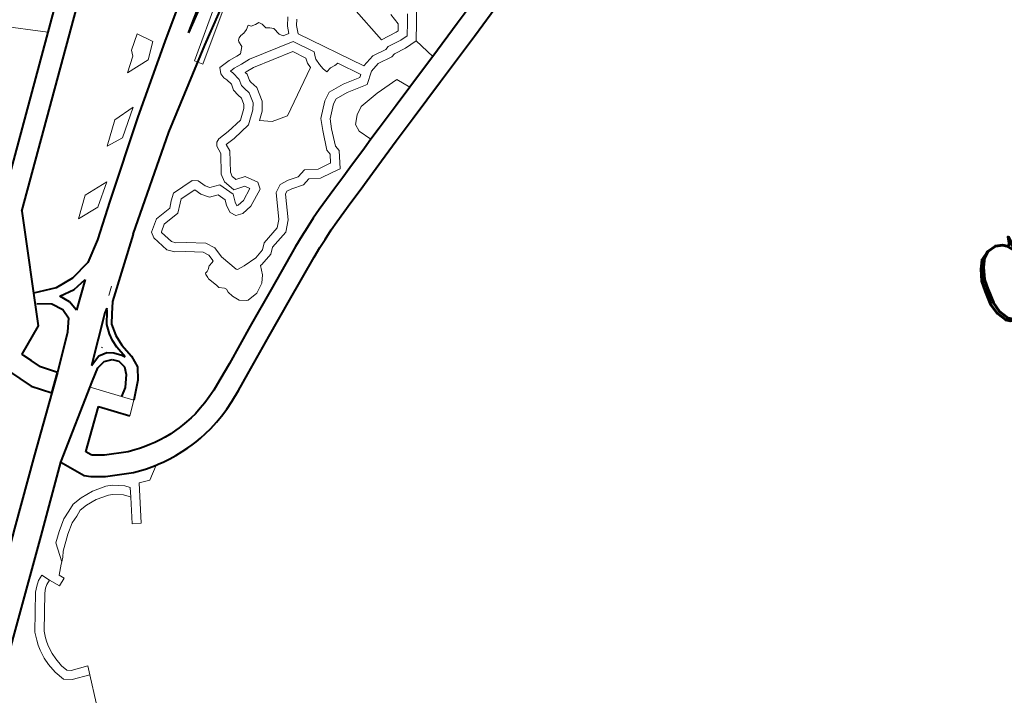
# Model space of a CAD drawing. Header units: metres. Extents: x 148316 to 148653, y 486436 to 486744.
# Tile 49 of 110: x 148545.28 to 148551.74, y 486704.48 to 486708.91. Entities that reach past the tile are written whole.
import ezdxf
from ezdxf.enums import TextEntityAlignment as Align

# ---------------------------------------------------------------- set-up
doc = ezdxf.new("R2010")
doc.units = ezdxf.units.M
doc.header["$MEASUREMENT"] = 0
for name, color, linetype, lineweight in [('WVB-pen-brm-dik 018', 6, 'Continuous', 13), ('WVB-pen-dik 035', 1, 'Continuous', 40), ('WVB-raster-60%', 253, 'Continuous', 30), ('WVB-tekst-dik 035', 1, 'Continuous', 40), ('WVB-tekst-dik 050', 1, 'Continuous', 53)]:
    doc.layers.add(name, color=color, linetype=linetype, lineweight=lineweight)
doc.styles.add('1 200   cursief   0.18', font='ITALICS.shx', dxfattribs={"height": 0.36})
doc.styles.add('Style-WORKING', font='WORKING.shx')

# ---------------------------------------------------------------- blocks, each defined once
blk = doc.blocks.new('INZET')
at = {"layer": 'WVB-pen-brm-dik 018'}
for p, q in [((-0.135137, -0.105362), (-0.129416, -0.100647)), ((-0.128963, -0.101181), (-0.134692, -0.105902)), ((-0.130337, -0.106308), (-0.128278, -0.10492)), ((-0.131386, -0.105902), (-0.130921, -0.105572)), ((-0.130921, -0.105572), (-0.131386, -0.105902)), ((-0.130921, -0.105572), (-0.130648, -0.106083)), ((-0.130648, -0.106083), (-0.130921, -0.105572)), ((-0.131465, -0.106095), (-0.131386, -0.105902)), ((-0.131386, -0.105902), (-0.131465, -0.106095)), ((-0.131931, -0.106435), (-0.131465, -0.106095)), ((-0.131465, -0.106095), (-0.131931, -0.106435)), ((-0.130648, -0.106083), (-0.131125, -0.106481)), ((-0.131125, -0.106481), (-0.130648, -0.106083)), ((-0.129909, -0.107387), (-0.128001, -0.106084)), ((-0.128001, -0.106084), (-0.129909, -0.107387)), ((-0.132485, -0.107808), (-0.130337, -0.106308)), ((-0.131125, -0.106481), (-0.131931, -0.106435)), ((-0.131931, -0.106435), (-0.131125, -0.106481)), ((-0.127855, -0.106348), (-0.12974, -0.107635)), ((-0.12974, -0.107635), (-0.127855, -0.106348)), ((-0.13316, -0.107447), (-0.133868, -0.108006)), ((-0.13316, -0.107447), (-0.133868, -0.108006)), ((-0.133297, -0.108081), (-0.132426, -0.107459)), ((-0.133297, -0.108081), (-0.132426, -0.107459)), ((-0.132426, -0.107459), (-0.13316, -0.107447)), ((-0.132426, -0.107459), (-0.13316, -0.107447)), ((-0.12974, -0.107635), (-0.129909, -0.107387)), ((-0.129909, -0.107387), (-0.12974, -0.107635)), ((-0.128061, -0.107586), (-0.127925, -0.10754)), ((-0.127925, -0.10754), (-0.128061, -0.107586)), ((-0.127925, -0.10754), (-0.127789, -0.107457)), ((-0.127789, -0.107457), (-0.127925, -0.10754)), ((-0.127789, -0.107457), (-0.127736, -0.10754)), ((-0.127736, -0.10754), (-0.127789, -0.107457)), ((-0.127736, -0.10754), (-0.127584, -0.107571)), ((-0.127584, -0.107571), (-0.127736, -0.10754)), ((-0.134845, -0.109531), (-0.132485, -0.107808)), ((-0.128372, -0.107904), (-0.128357, -0.107722)), ((-0.128357, -0.107722), (-0.128372, -0.107904)), ((-0.128357, -0.107722), (-0.128334, -0.107669)), ((-0.128334, -0.107669), (-0.128357, -0.107722)), ((-0.128334, -0.107669), (-0.128281, -0.107624)), ((-0.128281, -0.107624), (-0.128334, -0.107669)), ((-0.128281, -0.107624), (-0.12819, -0.107593)), ((-0.12819, -0.107593), (-0.128281, -0.107624)), ((-0.12819, -0.107593), (-0.128061, -0.107586)), ((-0.128061, -0.107586), (-0.12819, -0.107593)), ((-0.127584, -0.107571), (-0.127455, -0.107593)), ((-0.127455, -0.107593), (-0.127584, -0.107571)), ((-0.127455, -0.107593), (-0.127395, -0.107692)), ((-0.127395, -0.107692), (-0.127455, -0.107593)), ((-0.127395, -0.107692), (-0.127372, -0.107866)), ((-0.127372, -0.107866), (-0.127395, -0.107692)), ((-0.127372, -0.107866), (-0.127266, -0.107935)), ((-0.127266, -0.107935), (-0.127372, -0.107866)), ((-0.133868, -0.108006), (-0.133297, -0.108081)), ((-0.133868, -0.108006), (-0.133297, -0.108081)), ((-0.129443, -0.108236), (-0.12936, -0.108051)), ((-0.12936, -0.108051), (-0.129443, -0.108236)), ((-0.12936, -0.108051), (-0.128977, -0.10804)), ((-0.128977, -0.10804), (-0.12936, -0.108051)), ((-0.128977, -0.10804), (-0.128682, -0.108072)), ((-0.128682, -0.108072), (-0.128977, -0.10804)), ((-0.128682, -0.108072), (-0.128544, -0.108082)), ((-0.128544, -0.108082), (-0.128682, -0.108072)), ((-0.128544, -0.108082), (-0.128372, -0.107904)), ((-0.128372, -0.107904), (-0.128544, -0.108082)), ((-0.127266, -0.107935), (-0.127167, -0.108033)), ((-0.127167, -0.108033), (-0.127266, -0.107935)), ((-0.127167, -0.108033), (-0.127137, -0.108291)), ((-0.127137, -0.108291), (-0.127167, -0.108033)), ((-0.126766, -0.108232), (-0.126572, -0.107985)), ((-0.126572, -0.107985), (-0.126766, -0.108232)), ((-0.129443, -0.108404), (-0.129443, -0.108236)), ((-0.129443, -0.108236), (-0.129443, -0.108404)), ((-0.1294, -0.108516), (-0.129443, -0.108404)), ((-0.129443, -0.108404), (-0.1294, -0.108516)), ((-0.129368, -0.108717), (-0.1294, -0.108516)), ((-0.1294, -0.108516), (-0.129368, -0.108717)), ((-0.128989, -0.10834), (-0.129143, -0.108345)), ((-0.128989, -0.10834), (-0.129143, -0.108345)), ((-0.129143, -0.108345), (-0.129143, -0.108349)), ((-0.129143, -0.108345), (-0.129143, -0.108349)), ((-0.129143, -0.108349), (-0.129108, -0.108438)), ((-0.129143, -0.108349), (-0.129108, -0.108438)), ((-0.129108, -0.108438), (-0.129062, -0.108734)), ((-0.129108, -0.108438), (-0.129062, -0.108734)), ((-0.128709, -0.108371), (-0.128989, -0.10834)), ((-0.128709, -0.108371), (-0.128989, -0.10834)), ((-0.128409, -0.108393), (-0.128709, -0.108371)), ((-0.128409, -0.108393), (-0.128709, -0.108371)), ((-0.126904, -0.108751), (-0.128409, -0.108393)), ((-0.126904, -0.108751), (-0.128409, -0.108393)), ((-0.127137, -0.108291), (-0.127058, -0.108406)), ((-0.127058, -0.108406), (-0.127137, -0.108291)), ((-0.127058, -0.108406), (-0.126863, -0.108453)), ((-0.126863, -0.108453), (-0.127058, -0.108406)), ((-0.126863, -0.108453), (-0.126766, -0.108232)), ((-0.126766, -0.108232), (-0.126863, -0.108453)), ((-0.126507, -0.108387), (-0.12662, -0.108645)), ((-0.126507, -0.108387), (-0.12662, -0.108645)), ((-0.126377, -0.108222), (-0.126507, -0.108387)), ((-0.126377, -0.108222), (-0.126507, -0.108387)), ((-0.129422, -0.108917), (-0.129368, -0.108717)), ((-0.129368, -0.108717), (-0.129422, -0.108917)), ((-0.129062, -0.108734), (-0.129117, -0.108937)), ((-0.129062, -0.108734), (-0.129117, -0.108937)), ((-0.128812, -0.108958), (-0.128756, -0.10875)), ((-0.128756, -0.10875), (-0.128812, -0.108958)), ((-0.128756, -0.10875), (-0.128769, -0.108666)), ((-0.128769, -0.108666), (-0.128737, -0.108669)), ((-0.128737, -0.108669), (-0.128769, -0.108666)), ((-0.128769, -0.108666), (-0.128756, -0.10875)), ((-0.128737, -0.108669), (-0.128455, -0.108691)), ((-0.128455, -0.108691), (-0.128737, -0.108669)), ((-0.128455, -0.108691), (-0.127103, -0.109012)), ((-0.127103, -0.109012), (-0.128455, -0.108691)), ((-0.126538, -0.109421), (-0.126904, -0.108751)), ((-0.126538, -0.109421), (-0.126904, -0.108751)), ((-0.12662, -0.108645), (-0.125473, -0.110746)), ((-0.12662, -0.108645), (-0.125473, -0.110746)), ((-0.136015, -0.109401), (-0.135381, -0.108903)), ((-0.135381, -0.108903), (-0.136015, -0.109401)), ((-0.135381, -0.108903), (-0.134548, -0.108953)), ((-0.134548, -0.108953), (-0.135381, -0.108903)), ((-0.134548, -0.108953), (-0.135281, -0.109463)), ((-0.135281, -0.109463), (-0.134548, -0.108953)), ((-0.129394, -0.109131), (-0.129422, -0.108917)), ((-0.129422, -0.108917), (-0.129394, -0.109131)), ((-0.129362, -0.109281), (-0.129394, -0.109131)), ((-0.129394, -0.109131), (-0.129362, -0.109281)), ((-0.129117, -0.108937), (-0.129098, -0.10908)), ((-0.129117, -0.108937), (-0.129098, -0.10908)), ((-0.129098, -0.10908), (-0.129053, -0.109287)), ((-0.129098, -0.10908), (-0.129053, -0.109287)), ((-0.128803, -0.109029), (-0.128812, -0.108958)), ((-0.128812, -0.108958), (-0.128803, -0.109029)), ((-0.128745, -0.109293), (-0.128803, -0.109029)), ((-0.128803, -0.109029), (-0.128745, -0.109293)), ((-0.127103, -0.109012), (-0.126874, -0.109432)), ((-0.126874, -0.109432), (-0.127103, -0.109012)), ((-0.124649, -0.10902), (-0.124506, -0.110382)), ((-0.124649, -0.10902), (-0.124506, -0.110382)), ((-0.135281, -0.109463), (-0.136015, -0.109401)), ((-0.136015, -0.109401), (-0.135281, -0.109463)), ((-0.129494, -0.109598), (-0.129415, -0.10949)), ((-0.129415, -0.10949), (-0.129494, -0.109598)), ((-0.129415, -0.10949), (-0.129362, -0.109281)), ((-0.129362, -0.109281), (-0.129415, -0.10949)), ((-0.129053, -0.109287), (-0.129139, -0.109621)), ((-0.129053, -0.109287), (-0.129139, -0.109621)), ((-0.128863, -0.109752), (-0.128745, -0.109293)), ((-0.128745, -0.109293), (-0.128863, -0.109752)), ((-0.126874, -0.109432), (-0.126931, -0.109602)), ((-0.126931, -0.109602), (-0.126874, -0.109432)), ((-0.126606, -0.109578), (-0.126538, -0.109421)), ((-0.126606, -0.109578), (-0.126538, -0.109421)), ((-0.135901, -0.110326), (-0.134845, -0.109531)), ((-0.129803, -0.109846), (-0.129494, -0.109598)), ((-0.129494, -0.109598), (-0.129803, -0.109846)), ((-0.129275, -0.109807), (-0.12968, -0.110133)), ((-0.129275, -0.109807), (-0.12968, -0.110133)), ((-0.129139, -0.109621), (-0.129275, -0.109807)), ((-0.129139, -0.109621), (-0.129275, -0.109807)), ((-0.129057, -0.110016), (-0.128863, -0.109752)), ((-0.128863, -0.109752), (-0.129057, -0.110016)), ((-0.126931, -0.109777), (-0.128471, -0.110631)), ((-0.128471, -0.110631), (-0.126931, -0.109777)), ((-0.126931, -0.109602), (-0.126931, -0.109777)), ((-0.126931, -0.109777), (-0.126931, -0.109602)), ((-0.126631, -0.109651), (-0.126606, -0.109578)), ((-0.126631, -0.109651), (-0.126606, -0.109578)), ((-0.126631, -0.109862), (-0.126631, -0.109651)), ((-0.126631, -0.109862), (-0.126631, -0.109651)), ((-0.130964, -0.110362), (-0.130933, -0.110099)), ((-0.130933, -0.110099), (-0.130964, -0.110362)), ((-0.130933, -0.110099), (-0.130857, -0.109985)), ((-0.130857, -0.109985), (-0.130933, -0.110099)), ((-0.130857, -0.109985), (-0.130737, -0.109934)), ((-0.130737, -0.109934), (-0.130857, -0.109985)), ((-0.130737, -0.109934), (-0.130344, -0.109917)), ((-0.130344, -0.109917), (-0.130737, -0.109934)), ((-0.130344, -0.109917), (-0.129803, -0.109846)), ((-0.129803, -0.109846), (-0.130344, -0.109917)), ((-0.12968, -0.110133), (-0.130318, -0.110217)), ((-0.12968, -0.110133), (-0.130318, -0.110217)), ((-0.129309, -0.110219), (-0.129057, -0.110016)), ((-0.129057, -0.110016), (-0.129309, -0.110219)), ((-0.126618, -0.11005), (-0.126631, -0.109862)), ((-0.126618, -0.11005), (-0.126631, -0.109862)), ((-0.126576, -0.110201), (-0.126618, -0.11005)), ((-0.126576, -0.110201), (-0.126618, -0.11005)), ((-0.123753, -0.110275), (-0.123771, -0.109882)), ((-0.123753, -0.110275), (-0.123771, -0.109882)), ((-0.122739, -0.109869), (-0.123241, -0.110593)), ((-0.123241, -0.110593), (-0.122739, -0.109869)), ((-0.131348, -0.11093), (-0.130964, -0.110362)), ((-0.130964, -0.110362), (-0.131348, -0.11093)), ((-0.130675, -0.11047), (-0.131067, -0.11105)), ((-0.130675, -0.11047), (-0.131067, -0.11105)), ((-0.130647, -0.11023), (-0.130675, -0.11047)), ((-0.130647, -0.11023), (-0.130675, -0.11047)), ((-0.130318, -0.110217), (-0.130647, -0.11023)), ((-0.130318, -0.110217), (-0.130647, -0.11023)), ((-0.128989, -0.110487), (-0.129309, -0.110219)), ((-0.129309, -0.110219), (-0.128989, -0.110487)), ((-0.126407, -0.110165), (-0.126576, -0.110201)), ((-0.126407, -0.110165), (-0.126576, -0.110201)), ((-0.126244, -0.110189), (-0.126407, -0.110165)), ((-0.126244, -0.110189), (-0.126407, -0.110165)), ((-0.126123, -0.110181), (-0.126244, -0.110189)), ((-0.126123, -0.110181), (-0.126244, -0.110189)), ((-0.125722, -0.110915), (-0.126123, -0.110181)), ((-0.125722, -0.110915), (-0.126123, -0.110181)), ((-0.124506, -0.110382), (-0.123976, -0.110459)), ((-0.124506, -0.110382), (-0.123976, -0.110459)), ((-0.123976, -0.110459), (-0.123893, -0.110461)), ((-0.123976, -0.110459), (-0.123893, -0.110461)), ((-0.123893, -0.110461), (-0.123753, -0.110275)), ((-0.123893, -0.110461), (-0.123753, -0.110275)), ((-0.123746, -0.110764), (-0.123484, -0.110417)), ((-0.123746, -0.110764), (-0.123484, -0.110417)), ((-0.123484, -0.110417), (-0.12332, -0.11018)), ((-0.123484, -0.110417), (-0.12332, -0.11018)), ((-0.133374, -0.110858), (-0.133193, -0.110689)), ((-0.133193, -0.110689), (-0.133374, -0.110858)), ((-0.133193, -0.110689), (-0.132991, -0.110527)), ((-0.132991, -0.110527), (-0.133193, -0.110689)), ((-0.132991, -0.110527), (-0.132242, -0.110546)), ((-0.132242, -0.110546), (-0.132991, -0.110527)), ((-0.132242, -0.110546), (-0.13209, -0.110667)), ((-0.13209, -0.110667), (-0.132242, -0.110546)), ((-0.13209, -0.110667), (-0.132, -0.110936)), ((-0.132, -0.110936), (-0.13209, -0.110667)), ((-0.128471, -0.110631), (-0.128989, -0.110487)), ((-0.128989, -0.110487), (-0.128471, -0.110631)), ((-0.127182, -0.110938), (-0.126901, -0.110792)), ((-0.127182, -0.110938), (-0.126901, -0.110792)), ((-0.126901, -0.110792), (-0.126374, -0.110844)), ((-0.126901, -0.110792), (-0.126374, -0.110844)), ((-0.125473, -0.110746), (-0.125049, -0.110647)), ((-0.125473, -0.110746), (-0.125049, -0.110647)), ((-0.125049, -0.110647), (-0.124574, -0.110731)), ((-0.125049, -0.110647), (-0.124574, -0.110731)), ((-0.124574, -0.110731), (-0.124453, -0.110693)), ((-0.124574, -0.110731), (-0.124453, -0.110693)), ((-0.124453, -0.110693), (-0.124001, -0.110759)), ((-0.124453, -0.110693), (-0.124001, -0.110759)), ((-0.124001, -0.110759), (-0.123746, -0.110764)), ((-0.124001, -0.110759), (-0.123746, -0.110764)), ((-0.123241, -0.110593), (-0.123599, -0.111068)), ((-0.123599, -0.111068), (-0.123241, -0.110593)), ((-0.134314, -0.111155), (-0.133929, -0.110888)), ((-0.133929, -0.110888), (-0.134314, -0.111155)), ((-0.133929, -0.110888), (-0.133374, -0.110858)), ((-0.133374, -0.110858), (-0.133929, -0.110888)), ((-0.132997, -0.110917), (-0.13325, -0.111151)), ((-0.132997, -0.110917), (-0.13325, -0.111151)), ((-0.132889, -0.11083), (-0.132997, -0.110917)), ((-0.132889, -0.11083), (-0.132997, -0.110917)), ((-0.13235, -0.110843), (-0.132889, -0.11083)), ((-0.13235, -0.110843), (-0.132889, -0.11083)), ((-0.132347, -0.110846), (-0.13235, -0.110843)), ((-0.132347, -0.110846), (-0.13235, -0.110843)), ((-0.132272, -0.11107), (-0.132347, -0.110846)), ((-0.132272, -0.11107), (-0.132347, -0.110846)), ((-0.132101, -0.111321), (-0.132272, -0.11107)), ((-0.132101, -0.111321), (-0.132272, -0.11107)), ((-0.132, -0.110936), (-0.131907, -0.111073)), ((-0.131907, -0.111073), (-0.132, -0.110936)), ((-0.131907, -0.111073), (-0.131593, -0.111189)), ((-0.131593, -0.111189), (-0.131907, -0.111073)), ((-0.131406, -0.1112), (-0.131348, -0.11093)), ((-0.131348, -0.11093), (-0.131406, -0.1112)), ((-0.131067, -0.11105), (-0.131098, -0.111194)), ((-0.131067, -0.11105), (-0.131098, -0.111194)), ((-0.127629, -0.111334), (-0.127182, -0.110938)), ((-0.127629, -0.111334), (-0.127182, -0.110938)), ((-0.126842, -0.1111), (-0.127011, -0.111187)), ((-0.127011, -0.111187), (-0.126842, -0.1111)), ((-0.126423, -0.111141), (-0.126842, -0.1111)), ((-0.126842, -0.1111), (-0.126423, -0.111141)), ((-0.126374, -0.110844), (-0.125806, -0.110978)), ((-0.126374, -0.110844), (-0.125806, -0.110978)), ((-0.125806, -0.110978), (-0.125722, -0.110915)), ((-0.125806, -0.110978), (-0.125722, -0.110915)), ((-0.125375, -0.111031), (-0.125739, -0.111302)), ((-0.125739, -0.111302), (-0.125375, -0.111031)), ((-0.125041, -0.110953), (-0.125375, -0.111031)), ((-0.125375, -0.111031), (-0.125041, -0.110953)), ((-0.124555, -0.111039), (-0.125041, -0.110953)), ((-0.125041, -0.110953), (-0.124555, -0.111039)), ((-0.124428, -0.111), (-0.124555, -0.111039)), ((-0.124555, -0.111039), (-0.124428, -0.111)), ((-0.124026, -0.111058), (-0.124428, -0.111)), ((-0.124428, -0.111), (-0.124026, -0.111058)), ((-0.123599, -0.111068), (-0.124026, -0.111058)), ((-0.124026, -0.111058), (-0.123599, -0.111068)), ((-0.123451, -0.111801), (-0.123599, -0.111068)), ((-0.123599, -0.111068), (-0.123451, -0.111801)), ((-0.122168, -0.111387), (-0.121287, -0.111103)), ((-0.140465, -0.112982), (-0.141045, -0.111433)), ((-0.134357, -0.111344), (-0.134314, -0.111155)), ((-0.134314, -0.111155), (-0.134357, -0.111344)), ((-0.134242, -0.111919), (-0.134357, -0.111344)), ((-0.134357, -0.111344), (-0.134242, -0.111919)), ((-0.134047, -0.111335), (-0.13405, -0.111348)), ((-0.134047, -0.111335), (-0.13405, -0.111348)), ((-0.13405, -0.111348), (-0.133964, -0.111782)), ((-0.13405, -0.111348), (-0.133964, -0.111782)), ((-0.133827, -0.111183), (-0.134047, -0.111335)), ((-0.133827, -0.111183), (-0.134047, -0.111335)), ((-0.13325, -0.111151), (-0.133827, -0.111183)), ((-0.13325, -0.111151), (-0.133827, -0.111183)), ((-0.131826, -0.111422), (-0.132101, -0.111321)), ((-0.131826, -0.111422), (-0.132101, -0.111321)), ((-0.13173, -0.111684), (-0.131826, -0.111422)), ((-0.13173, -0.111684), (-0.131826, -0.111422)), ((-0.131593, -0.111189), (-0.13141, -0.111688)), ((-0.13141, -0.111688), (-0.131593, -0.111189)), ((-0.131359, -0.111382), (-0.131406, -0.1112)), ((-0.131406, -0.1112), (-0.131359, -0.111382)), ((-0.131307, -0.111588), (-0.131359, -0.111382)), ((-0.131359, -0.111382), (-0.131307, -0.111588)), ((-0.131098, -0.111194), (-0.131068, -0.111307)), ((-0.131098, -0.111194), (-0.131068, -0.111307)), ((-0.131068, -0.111307), (-0.131057, -0.11135)), ((-0.131068, -0.111307), (-0.131057, -0.11135)), ((-0.131057, -0.11135), (-0.130748, -0.111443)), ((-0.131057, -0.11135), (-0.130748, -0.111443)), ((-0.130748, -0.111443), (-0.130523, -0.111839)), ((-0.130748, -0.111443), (-0.130523, -0.111839)), ((-0.127806, -0.11169), (-0.127629, -0.111334)), ((-0.127806, -0.11169), (-0.127629, -0.111334)), ((-0.127011, -0.111187), (-0.127386, -0.11152)), ((-0.127386, -0.11152), (-0.127011, -0.111187)), ((-0.125739, -0.111302), (-0.126423, -0.111141)), ((-0.126423, -0.111141), (-0.125739, -0.111302)), ((-0.123451, -0.111801), (-0.122168, -0.111387)), ((-0.131801, -0.111863), (-0.13173, -0.111684)), ((-0.131801, -0.111863), (-0.13173, -0.111684)), ((-0.13141, -0.111688), (-0.13151, -0.111943)), ((-0.13151, -0.111943), (-0.13141, -0.111688)), ((-0.13095, -0.111696), (-0.131307, -0.111588)), ((-0.131307, -0.111588), (-0.13095, -0.111696)), ((-0.130857, -0.111859), (-0.13095, -0.111696)), ((-0.13095, -0.111696), (-0.130857, -0.111859)), ((-0.128069, -0.1123), (-0.127806, -0.11169)), ((-0.128069, -0.1123), (-0.127806, -0.11169)), ((-0.127386, -0.11152), (-0.127534, -0.111816)), ((-0.127534, -0.111816), (-0.127386, -0.11152)), ((-0.126317, -0.111779), (-0.125643, -0.111728)), ((-0.125643, -0.111728), (-0.126317, -0.111779)), ((-0.125643, -0.111728), (-0.124855, -0.111738)), ((-0.124855, -0.111738), (-0.125643, -0.111728)), ((-0.124855, -0.111738), (-0.124652, -0.112188)), ((-0.124652, -0.112188), (-0.124855, -0.111738)), ((-0.136412, -0.111836), (-0.136664, -0.112031)), ((-0.134064, -0.112124), (-0.134242, -0.111919)), ((-0.134242, -0.111919), (-0.134064, -0.112124)), ((-0.133964, -0.111782), (-0.133863, -0.111898)), ((-0.133964, -0.111782), (-0.133863, -0.111898)), ((-0.133863, -0.111898), (-0.133588, -0.112084)), ((-0.133863, -0.111898), (-0.133588, -0.112084)), ((-0.133588, -0.112084), (-0.133078, -0.112479)), ((-0.133588, -0.112084), (-0.133078, -0.112479)), ((-0.131842, -0.112121), (-0.131801, -0.111863)), ((-0.131842, -0.112121), (-0.131801, -0.111863)), ((-0.13151, -0.111943), (-0.13153, -0.112069)), ((-0.13153, -0.112069), (-0.13151, -0.111943)), ((-0.13153, -0.112069), (-0.131485, -0.112084)), ((-0.131485, -0.112084), (-0.13153, -0.112069)), ((-0.131485, -0.112084), (-0.13125, -0.112052)), ((-0.13125, -0.112052), (-0.131485, -0.112084)), ((-0.13125, -0.112052), (-0.130857, -0.111859)), ((-0.130857, -0.111859), (-0.13125, -0.112052)), ((-0.130593, -0.112063), (-0.131161, -0.112343)), ((-0.130593, -0.112063), (-0.131161, -0.112343)), ((-0.130523, -0.111839), (-0.130593, -0.112063)), ((-0.130523, -0.111839), (-0.130593, -0.112063)), ((-0.127534, -0.111816), (-0.127764, -0.112349)), ((-0.127764, -0.112349), (-0.127534, -0.111816)), ((-0.126816, -0.112152), (-0.12659, -0.111928)), ((-0.12659, -0.111928), (-0.126816, -0.112152)), ((-0.12659, -0.111928), (-0.126317, -0.111779)), ((-0.126317, -0.111779), (-0.12659, -0.111928)), ((-0.124652, -0.112188), (-0.123936, -0.111958)), ((-0.123936, -0.111958), (-0.123451, -0.111801)), ((-0.121953, -0.112053), (-0.123722, -0.112624)), ((-0.12107, -0.111768), (-0.121953, -0.112053)), ((-0.139973, -0.112298), (-0.139843, -0.112645)), ((-0.133764, -0.112327), (-0.134064, -0.112124)), ((-0.134064, -0.112124), (-0.133764, -0.112327)), ((-0.133314, -0.112676), (-0.133764, -0.112327)), ((-0.133764, -0.112327), (-0.133314, -0.112676)), ((-0.131746, -0.112313), (-0.131842, -0.112121)), ((-0.131746, -0.112313), (-0.131842, -0.112121)), ((-0.131515, -0.11239), (-0.131746, -0.112313)), ((-0.131515, -0.11239), (-0.131746, -0.112313)), ((-0.131161, -0.112343), (-0.131515, -0.11239)), ((-0.131161, -0.112343), (-0.131515, -0.11239)), ((-0.130233, -0.11246), (-0.129974, -0.112325)), ((-0.130233, -0.11246), (-0.129974, -0.112325)), ((-0.129974, -0.112325), (-0.129674, -0.112363)), ((-0.129974, -0.112325), (-0.129674, -0.112363)), ((-0.129674, -0.112363), (-0.129338, -0.112465)), ((-0.129674, -0.112363), (-0.129338, -0.112465)), ((-0.129338, -0.112465), (-0.129037, -0.112398)), ((-0.129338, -0.112465), (-0.129037, -0.112398)), ((-0.129037, -0.112398), (-0.128661, -0.112632)), ((-0.129037, -0.112398), (-0.128661, -0.112632)), ((-0.128055, -0.112465), (-0.128069, -0.1123)), ((-0.128055, -0.112465), (-0.128069, -0.1123)), ((-0.127764, -0.112349), (-0.127747, -0.112541)), ((-0.127747, -0.112541), (-0.127764, -0.112349)), ((-0.126838, -0.1124), (-0.126816, -0.112152)), ((-0.126816, -0.112152), (-0.126838, -0.1124)), ((-0.126684, -0.112841), (-0.126838, -0.1124)), ((-0.126838, -0.1124), (-0.126684, -0.112841)), ((-0.125365, -0.112418), (-0.124652, -0.112188)), ((-0.139843, -0.112645), (-0.1395, -0.11311)), ((-0.133221, -0.112856), (-0.133314, -0.112676)), ((-0.133314, -0.112676), (-0.133221, -0.112856)), ((-0.133078, -0.112479), (-0.132922, -0.11278)), ((-0.133078, -0.112479), (-0.132922, -0.11278)), ((-0.130671, -0.113232), (-0.130233, -0.11246)), ((-0.130671, -0.113232), (-0.130233, -0.11246)), ((-0.130016, -0.112685), (-0.130431, -0.113418)), ((-0.130431, -0.113418), (-0.130016, -0.112685)), ((-0.129919, -0.112634), (-0.130016, -0.112685)), ((-0.130016, -0.112685), (-0.129919, -0.112634)), ((-0.129737, -0.112658), (-0.129919, -0.112634)), ((-0.129919, -0.112634), (-0.129737, -0.112658)), ((-0.129349, -0.112775), (-0.129737, -0.112658)), ((-0.129737, -0.112658), (-0.129349, -0.112775)), ((-0.129092, -0.112717), (-0.129349, -0.112775)), ((-0.129349, -0.112775), (-0.129092, -0.112717)), ((-0.12877, -0.112917), (-0.129092, -0.112717)), ((-0.129092, -0.112717), (-0.12877, -0.112917)), ((-0.128661, -0.112632), (-0.128302, -0.112697)), ((-0.128661, -0.112632), (-0.128302, -0.112697)), ((-0.128302, -0.112697), (-0.128214, -0.112712)), ((-0.128302, -0.112697), (-0.128214, -0.112712)), ((-0.128214, -0.112712), (-0.128055, -0.112465)), ((-0.128214, -0.112712), (-0.128055, -0.112465)), ((-0.127747, -0.112541), (-0.128069, -0.11304)), ((-0.128069, -0.11304), (-0.127747, -0.112541)), ((-0.126684, -0.112841), (-0.12625, -0.112696)), ((-0.12625, -0.112696), (-0.125365, -0.112418)), ((-0.123722, -0.112624), (-0.125153, -0.113085)), ((-0.140044, -0.113552), (-0.140465, -0.112982)), ((-0.133215, -0.11309), (-0.133221, -0.112856)), ((-0.133221, -0.112856), (-0.133215, -0.11309)), ((-0.132922, -0.11278), (-0.132914, -0.113137)), ((-0.132922, -0.11278), (-0.132914, -0.113137)), ((-0.128353, -0.112992), (-0.12877, -0.112917)), ((-0.12877, -0.112917), (-0.128353, -0.112992)), ((-0.128069, -0.11304), (-0.128353, -0.112992)), ((-0.128353, -0.112992), (-0.128069, -0.11304)), ((-0.127791, -0.113204), (-0.127026, -0.112956)), ((-0.127026, -0.112956), (-0.126684, -0.112841)), ((-0.137819, -0.113311), (-0.137851, -0.113267)), ((-0.133674, -0.113317), (-0.133653, -0.113275)), ((-0.133653, -0.113275), (-0.133674, -0.113317)), ((-0.13367, -0.113438), (-0.133674, -0.113317)), ((-0.133674, -0.113317), (-0.13367, -0.113438)), ((-0.133653, -0.113275), (-0.133578, -0.113258)), ((-0.133578, -0.113258), (-0.133653, -0.113275)), ((-0.133578, -0.113258), (-0.133506, -0.113228)), ((-0.133506, -0.113228), (-0.133578, -0.113258)), ((-0.133506, -0.113228), (-0.13341, -0.113149)), ((-0.13341, -0.113149), (-0.133506, -0.113228)), ((-0.13341, -0.113149), (-0.133267, -0.113115)), ((-0.133267, -0.113115), (-0.13341, -0.113149)), ((-0.133267, -0.113115), (-0.133215, -0.11309)), ((-0.133215, -0.11309), (-0.133267, -0.113115)), ((-0.132914, -0.113137), (-0.132757, -0.113756)), ((-0.132914, -0.113137), (-0.132757, -0.113756)), ((-0.130874, -0.11343), (-0.130671, -0.113232)), ((-0.130874, -0.11343), (-0.130671, -0.113232)), ((-0.128637, -0.11348), (-0.128157, -0.113329)), ((-0.128157, -0.113329), (-0.127791, -0.113204)), ((-0.126034, -0.113361), (-0.126807, -0.113621)), ((-0.125153, -0.113085), (-0.126034, -0.113361)), ((-0.141682, -0.114881), (-0.140044, -0.113552)), ((-0.133682, -0.113489), (-0.13367, -0.113438)), ((-0.13367, -0.113438), (-0.133682, -0.113489)), ((-0.13359, -0.113807), (-0.133682, -0.113489)), ((-0.133682, -0.113489), (-0.13359, -0.113807)), ((-0.131684, -0.113739), (-0.131506, -0.113584)), ((-0.131684, -0.113739), (-0.131506, -0.113584)), ((-0.131506, -0.113584), (-0.130874, -0.11343)), ((-0.131506, -0.113584), (-0.130874, -0.11343)), ((-0.130724, -0.113702), (-0.131364, -0.113858)), ((-0.131364, -0.113858), (-0.130724, -0.113702)), ((-0.130431, -0.113418), (-0.130724, -0.113702)), ((-0.130724, -0.113702), (-0.130431, -0.113418)), ((-0.129397, -0.113735), (-0.129016, -0.113607)), ((-0.129016, -0.113607), (-0.128637, -0.11348)), ((-0.126807, -0.113621), (-0.12757, -0.113868)), ((-0.133565, -0.113912), (-0.13359, -0.113807)), ((-0.13359, -0.113807), (-0.133565, -0.113912)), ((-0.133431, -0.114038), (-0.133565, -0.113912)), ((-0.133565, -0.113912), (-0.133431, -0.114038)), ((-0.132757, -0.113756), (-0.132728, -0.113787)), ((-0.132757, -0.113756), (-0.132728, -0.113787)), ((-0.132728, -0.113787), (-0.132481, -0.113811)), ((-0.132728, -0.113787), (-0.132481, -0.113811)), ((-0.132481, -0.113811), (-0.132018, -0.113819)), ((-0.132481, -0.113811), (-0.132018, -0.113819)), ((-0.132018, -0.113819), (-0.131684, -0.113739)), ((-0.132018, -0.113819), (-0.131684, -0.113739)), ((-0.131543, -0.114013), (-0.131985, -0.114119)), ((-0.131985, -0.114119), (-0.131543, -0.114013)), ((-0.131364, -0.113858), (-0.131543, -0.114013)), ((-0.131543, -0.114013), (-0.131364, -0.113858)), ((-0.130377, -0.11412), (-0.130078, -0.113996)), ((-0.130078, -0.113996), (-0.129725, -0.113855)), ((-0.129725, -0.113855), (-0.129397, -0.113735)), ((-0.127939, -0.113994), (-0.12842, -0.114146)), ((-0.12757, -0.113868), (-0.127939, -0.113994)), ((-0.133393, -0.114105), (-0.133431, -0.114038)), ((-0.133431, -0.114038), (-0.133393, -0.114105)), ((-0.13341, -0.114218), (-0.133393, -0.114105)), ((-0.133393, -0.114105), (-0.13341, -0.114218)), ((-0.133372, -0.114407), (-0.13341, -0.114218)), ((-0.13341, -0.114218), (-0.133372, -0.114407)), ((-0.132212, -0.114962), (-0.130733, -0.114273)), ((-0.132032, -0.114119), (-0.13216, -0.114411)), ((-0.13216, -0.114411), (-0.132032, -0.114119)), ((-0.131985, -0.114119), (-0.132032, -0.114119)), ((-0.132032, -0.114119), (-0.131985, -0.114119)), ((-0.130733, -0.114273), (-0.130377, -0.11412)), ((-0.128794, -0.114271), (-0.129166, -0.114395)), ((-0.12842, -0.114146), (-0.128794, -0.114271)), ((-0.133267, -0.114634), (-0.133372, -0.114407)), ((-0.133372, -0.114407), (-0.133267, -0.114634)), ((-0.133066, -0.114793), (-0.133267, -0.114634)), ((-0.133267, -0.114634), (-0.133066, -0.114793)), ((-0.132336, -0.114621), (-0.132663, -0.114781)), ((-0.132663, -0.114781), (-0.132336, -0.114621)), ((-0.13216, -0.114411), (-0.132336, -0.114621)), ((-0.132336, -0.114621), (-0.13216, -0.114411)), ((-0.129814, -0.114645), (-0.130104, -0.114765)), ((-0.129475, -0.114509), (-0.129814, -0.114645)), ((-0.129166, -0.114395), (-0.129475, -0.114509)), ((-0.143617, -0.116472), (-0.141682, -0.114881)), ((-0.139048, -0.114804), (-0.14025, -0.115779)), ((-0.138387, -0.115649), (-0.139048, -0.114804)), ((-0.133462, -0.115541), (-0.132212, -0.114962)), ((-0.133028, -0.11481), (-0.133066, -0.114793)), ((-0.133066, -0.114793), (-0.133028, -0.11481)), ((-0.132663, -0.114781), (-0.133028, -0.11481)), ((-0.133028, -0.11481), (-0.132663, -0.114781)), ((-0.130447, -0.114912), (-0.131917, -0.115597)), ((-0.130104, -0.114765), (-0.130447, -0.114912)), ((-0.137988, -0.115312), (-0.138387, -0.115649)), ((-0.141113, -0.115577), (-0.143045, -0.117167)), ((-0.141109, -0.115575), (-0.141113, -0.115577)), ((-0.14075, -0.116374), (-0.141109, -0.115575)), ((-0.134732, -0.116141), (-0.133462, -0.115541)), ((-0.131917, -0.115597), (-0.133166, -0.116175)), ((-0.14025, -0.115779), (-0.140169, -0.115959)), ((-0.140169, -0.115959), (-0.140144, -0.115982)), ((-0.140144, -0.115982), (-0.139813, -0.116219)), ((-0.139813, -0.116219), (-0.139124, -0.116578)), ((-0.135296, -0.116399), (-0.134732, -0.116141)), ((-0.133166, -0.116175), (-0.134437, -0.116775)), ((-0.140589, -0.116525), (-0.14075, -0.116374)), ((-0.140189, -0.11681), (-0.140589, -0.116525)), ((-0.139124, -0.116578), (-0.138902, -0.116661)), ((-0.135903, -0.116652), (-0.13566, -0.116562)), ((-0.13566, -0.116562), (-0.135296, -0.116399)), ((-0.14183, -0.11704), (-0.141581, -0.116932)), ((-0.141581, -0.116932), (-0.14183, -0.11704)), ((-0.141581, -0.116932), (-0.141245, -0.116917)), ((-0.141245, -0.116917), (-0.141581, -0.116932)), ((-0.141245, -0.116917), (-0.140825, -0.116953)), ((-0.140825, -0.116953), (-0.141245, -0.116917)), ((-0.139367, -0.117235), (-0.140189, -0.11681)), ((-0.138902, -0.116661), (-0.138751, -0.116711)), ((-0.138751, -0.116711), (-0.138601, -0.116753)), ((-0.138601, -0.116753), (-0.138401, -0.1168)), ((-0.138401, -0.1168), (-0.138227, -0.116836)), ((-0.138227, -0.116836), (-0.138041, -0.116867)), ((-0.138041, -0.116867), (-0.13785, -0.11689)), ((-0.13785, -0.11689), (-0.137638, -0.116906)), ((-0.137638, -0.116906), (-0.13744, -0.11691)), ((-0.13744, -0.11691), (-0.137297, -0.11691)), ((-0.137297, -0.11691), (-0.137158, -0.116902)), ((-0.137158, -0.116902), (-0.136984, -0.11689)), ((-0.136984, -0.11689), (-0.136792, -0.11687)), ((-0.136792, -0.11687), (-0.136599, -0.11684)), ((-0.136599, -0.11684), (-0.136362, -0.116789)), ((-0.136362, -0.116789), (-0.136142, -0.116731)), ((-0.136142, -0.116731), (-0.135903, -0.116652)), ((-0.134437, -0.116775), (-0.135007, -0.117037)), ((-0.143045, -0.117167), (-0.145322, -0.119043)), ((-0.142483, -0.117398), (-0.142112, -0.117147)), ((-0.142112, -0.117147), (-0.142483, -0.117398)), ((-0.142112, -0.117147), (-0.14183, -0.11704)), ((-0.14183, -0.11704), (-0.142112, -0.117147)), ((-0.141512, -0.117229), (-0.141717, -0.117318)), ((-0.141717, -0.117318), (-0.141512, -0.117229)), ((-0.141251, -0.117218), (-0.141512, -0.117229)), ((-0.141512, -0.117229), (-0.141251, -0.117218)), ((-0.140879, -0.11725), (-0.141251, -0.117218)), ((-0.141251, -0.117218), (-0.140879, -0.11725)), ((-0.140474, -0.117362), (-0.140879, -0.11725)), ((-0.140879, -0.11725), (-0.140474, -0.117362)), ((-0.140825, -0.116953), (-0.140369, -0.117079)), ((-0.140369, -0.117079), (-0.140825, -0.116953)), ((-0.140369, -0.117079), (-0.140187, -0.117166)), ((-0.140187, -0.117166), (-0.140369, -0.117079)), ((-0.140187, -0.117166), (-0.139854, -0.117431)), ((-0.139854, -0.117431), (-0.140187, -0.117166)), ((-0.139134, -0.117321), (-0.139367, -0.117235)), ((-0.135395, -0.11721), (-0.135672, -0.117313)), ((-0.135007, -0.117037), (-0.135395, -0.11721)), ((-0.142782, -0.117643), (-0.142483, -0.117398)), ((-0.142483, -0.117398), (-0.142782, -0.117643)), ((-0.141973, -0.117415), (-0.142304, -0.117638)), ((-0.142304, -0.117638), (-0.141973, -0.117415)), ((-0.141717, -0.117318), (-0.141973, -0.117415)), ((-0.141973, -0.117415), (-0.141717, -0.117318)), ((-0.140347, -0.117422), (-0.140474, -0.117362)), ((-0.140474, -0.117362), (-0.140347, -0.117422)), ((-0.140066, -0.117646), (-0.140347, -0.117422)), ((-0.140347, -0.117422), (-0.140066, -0.117646)), ((-0.139738, -0.117572), (-0.139912, -0.117845)), ((-0.139912, -0.117845), (-0.139738, -0.117572)), ((-0.139854, -0.117431), (-0.139738, -0.117572)), ((-0.139738, -0.117572), (-0.139854, -0.117431)), ((-0.138956, -0.11738), (-0.139134, -0.117321)), ((-0.138625, -0.117467), (-0.139083, -0.117746)), ((-0.139083, -0.117746), (-0.138625, -0.117467)), ((-0.138776, -0.117431), (-0.138956, -0.11738)), ((-0.138625, -0.117467), (-0.138776, -0.117431)), ((-0.138552, -0.117484), (-0.138625, -0.117467)), ((-0.138354, -0.117524), (-0.138552, -0.117484)), ((-0.138142, -0.11756), (-0.138354, -0.117524)), ((-0.137917, -0.117587), (-0.138142, -0.11756)), ((-0.136702, -0.117565), (-0.136925, -0.117587)), ((-0.136471, -0.117528), (-0.136702, -0.117565)), ((-0.1362, -0.11747), (-0.136471, -0.117528)), ((-0.135943, -0.117403), (-0.1362, -0.11747)), ((-0.135672, -0.117313), (-0.135943, -0.117403)), ((-0.142989, -0.118255), (-0.142782, -0.117643)), ((-0.142782, -0.117643), (-0.142989, -0.118255)), ((-0.142304, -0.117638), (-0.142747, -0.118004)), ((-0.142747, -0.118004), (-0.142304, -0.117638)), ((-0.14038, -0.118578), (-0.139912, -0.117845)), ((-0.139912, -0.117845), (-0.14038, -0.118578)), ((-0.139415, -0.117625), (-0.140127, -0.118739)), ((-0.140127, -0.118739), (-0.139415, -0.117625)), ((-0.139942, -0.117796), (-0.140066, -0.117646)), ((-0.140066, -0.117646), (-0.139942, -0.117796)), ((-0.139912, -0.117845), (-0.139942, -0.117796)), ((-0.139942, -0.117796), (-0.139912, -0.117845)), ((-0.139083, -0.117746), (-0.139415, -0.117625)), ((-0.139415, -0.117625), (-0.139083, -0.117746)), ((-0.13767, -0.117605), (-0.137917, -0.117587)), ((-0.137447, -0.11761), (-0.13767, -0.117605)), ((-0.137278, -0.11761), (-0.137447, -0.11761)), ((-0.137114, -0.117601), (-0.137278, -0.11761)), ((-0.136925, -0.117587), (-0.137114, -0.117601)), ((-0.142873, -0.118153), (-0.142989, -0.118255)), ((-0.142989, -0.118255), (-0.142873, -0.118153)), ((-0.142747, -0.118004), (-0.142873, -0.118153)), ((-0.142873, -0.118153), (-0.142747, -0.118004)), ((-0.144265, -0.118576), (-0.14412, -0.118434)), ((-0.14412, -0.118434), (-0.144265, -0.118576)), ((-0.14412, -0.118434), (-0.143967, -0.118316)), ((-0.143967, -0.118316), (-0.14412, -0.118434)), ((-0.143967, -0.118316), (-0.143776, -0.118238)), ((-0.143776, -0.118238), (-0.143967, -0.118316)), ((-0.143662, -0.118516), (-0.143816, -0.118579)), ((-0.143816, -0.118579), (-0.143662, -0.118516)), ((-0.143776, -0.118238), (-0.143662, -0.118516)), ((-0.143662, -0.118516), (-0.143776, -0.118238)), ((-0.143505, -0.118863), (-0.143662, -0.118516)), ((-0.143662, -0.118516), (-0.143505, -0.118863)), ((-0.14305, -0.118308), (-0.14331, -0.118565)), ((-0.14331, -0.118565), (-0.14305, -0.118308)), ((-0.142989, -0.118255), (-0.14305, -0.118308)), ((-0.14305, -0.118308), (-0.142989, -0.118255)), ((-0.145042, -0.11963), (-0.144265, -0.118576)), ((-0.144265, -0.118576), (-0.145042, -0.11963)), ((-0.144038, -0.118773), (-0.144779, -0.119779)), ((-0.144779, -0.119779), (-0.144038, -0.118773)), ((-0.143923, -0.118661), (-0.144038, -0.118773)), ((-0.144038, -0.118773), (-0.143923, -0.118661)), ((-0.143816, -0.118579), (-0.143923, -0.118661)), ((-0.143923, -0.118661), (-0.143816, -0.118579)), ((-0.143231, -0.118738), (-0.143505, -0.118863)), ((-0.143505, -0.118863), (-0.143231, -0.118738)), ((-0.14331, -0.118565), (-0.143231, -0.118738)), ((-0.143231, -0.118738), (-0.14331, -0.118565)), ((-0.140127, -0.118739), (-0.14038, -0.118578)), ((-0.14038, -0.118578), (-0.140127, -0.118739)), ((-0.145144, -0.119874), (-0.145042, -0.11963)), ((-0.145042, -0.11963), (-0.145144, -0.119874)), ((-0.144779, -0.119779), (-0.144864, -0.119982)), ((-0.144864, -0.119982), (-0.144779, -0.119779)), ((-0.145246, -0.120216), (-0.145203, -0.120039)), ((-0.145203, -0.120039), (-0.145246, -0.120216)), ((-0.145203, -0.120039), (-0.145144, -0.119874)), ((-0.145144, -0.119874), (-0.145203, -0.120039)), ((-0.144915, -0.120126), (-0.144951, -0.120274)), ((-0.144951, -0.120274), (-0.144915, -0.120126)), ((-0.144864, -0.119982), (-0.144915, -0.120126)), ((-0.144915, -0.120126), (-0.144864, -0.119982)), ((-0.145289, -0.120501), (-0.145246, -0.120216)), ((-0.145246, -0.120216), (-0.145289, -0.120501)), ((-0.144951, -0.120274), (-0.14499, -0.120528)), ((-0.14499, -0.120528), (-0.144951, -0.120274)), ((-0.145295, -0.120754), (-0.145289, -0.120501)), ((-0.145289, -0.120501), (-0.145295, -0.120754)), ((-0.145264, -0.121088), (-0.145295, -0.120754)), ((-0.145295, -0.120754), (-0.145264, -0.121088)), ((-0.14499, -0.120528), (-0.144995, -0.120744)), ((-0.144995, -0.120744), (-0.14499, -0.120528)), ((-0.144995, -0.120744), (-0.144968, -0.121035)), ((-0.144968, -0.121035), (-0.144995, -0.120744)), ((-0.145174, -0.121429), (-0.145264, -0.121088)), ((-0.145264, -0.121088), (-0.145174, -0.121429)), ((-0.144968, -0.121035), (-0.14491, -0.121255)), ((-0.14491, -0.121255), (-0.144968, -0.121035)), ((-0.144947, -0.121607), (-0.145174, -0.121429)), ((-0.145174, -0.121429), (-0.144947, -0.121607)), ((-0.14491, -0.121255), (-0.144799, -0.121342)), ((-0.144799, -0.121342), (-0.14491, -0.121255)), ((-0.144799, -0.121342), (-0.14427, -0.121538)), ((-0.14427, -0.121538), (-0.144799, -0.121342)), ((-0.144387, -0.121815), (-0.144947, -0.121607)), ((-0.144947, -0.121607), (-0.144387, -0.121815)), ((-0.14427, -0.121538), (-0.144387, -0.121815)), ((-0.144387, -0.121815), (-0.14427, -0.121538)), ((-0.144387, -0.121815), (-0.144753, -0.122684)), ((-0.144753, -0.122684), (-0.144387, -0.121815))]:
    blk.add_line(p, q, dxfattribs=at)
at = {"layer": 'WVB-pen-brm-dik 018', "ltscale": 0.5}
for p, q in [((-0.134637, -0.102571), (-0.133277, -0.103829)), ((-0.137988, -0.115312), (-0.138907, -0.114128))]:
    blk.add_line(p, q, dxfattribs=at)
at = {"layer": 'WVB-pen-dik 035'}
for p, q in [((-0.129416, -0.100647), (-0.137942, -0.107673)), ((-0.137386, -0.108122), (-0.128963, -0.101181)), ((-0.141045, -0.111433), (-0.140465, -0.112982)), ((-0.139973, -0.112298), (-0.140105, -0.111947)), ((-0.139843, -0.112645), (-0.139973, -0.112298)), ((-0.1395, -0.11311), (-0.139843, -0.112645)), ((-0.140465, -0.112982), (-0.140044, -0.113552)), ((-0.140044, -0.113552), (-0.1395, -0.11311))]:
    blk.add_line(p, q, dxfattribs=at)
at = {"layer": 'WVB-pen-dik 035', "ltscale": 0.5}
for p, q in [((-0.12953, -0.106523), (-0.127393, -0.105129)), ((-0.127965, -0.105578), (-0.12953, -0.106523)), ((-0.12933, -0.107162), (-0.127158, -0.105877)), ((-0.131948, -0.108805), (-0.12933, -0.107162)), ((-0.137386, -0.108122), (-0.139127, -0.111494)), ((-0.13484, -0.110855), (-0.131948, -0.108805)), ((-0.135901, -0.110326), (-0.136595, -0.11075)), ((-0.137918, -0.110824), (-0.138632, -0.110535)), ((-0.136595, -0.11075), (-0.137297, -0.110876)), ((-0.138735, -0.110878), (-0.138345, -0.111168)), ((-0.137981, -0.11112), (-0.137474, -0.111212)), ((-0.137837, -0.111454), (-0.137981, -0.11112)), ((-0.137297, -0.110876), (-0.137918, -0.110824)), ((-0.13484, -0.110855), (-0.136678, -0.112266)), ((-0.138345, -0.111168), (-0.138156, -0.11153)), ((-0.136996, -0.111155), (-0.137805, -0.111804)), ((-0.137474, -0.111212), (-0.136996, -0.111155)), ((-0.139127, -0.111494), (-0.140105, -0.111947)), ((-0.138156, -0.11153), (-0.138162, -0.111863)), ((-0.137805, -0.111804), (-0.137837, -0.111454)), ((-0.138162, -0.111863), (-0.138459, -0.112227)), ((-0.138459, -0.112227), (-0.1395, -0.11311)), ((-0.136954, -0.112329), (-0.137095, -0.112423)), ((-0.136998, -0.112421), (-0.136954, -0.112329)), ((-0.136678, -0.112266), (-0.13693, -0.112575)), ((-0.137095, -0.112423), (-0.138453, -0.113572)), ((-0.137269, -0.112774), (-0.136998, -0.112421)), ((-0.13693, -0.112575), (-0.137132, -0.11285)), ((-0.137378, -0.113069), (-0.137269, -0.112774)), ((-0.137132, -0.11285), (-0.137234, -0.113242)), ((-0.137425, -0.113565), (-0.137419, -0.113301)), ((-0.137419, -0.113301), (-0.137378, -0.113069)), ((-0.137234, -0.113242), (-0.13726, -0.113608)), ((-0.138453, -0.113572), (-0.138075, -0.113456)), ((-0.138331, -0.113761), (-0.138045, -0.113704)), ((-0.138075, -0.113456), (-0.137797, -0.113519)), ((-0.138045, -0.113704), (-0.13779, -0.11381)), ((-0.137797, -0.113519), (-0.137617, -0.113661)), ((-0.137617, -0.113661), (-0.137456, -0.113878)), ((-0.137391, -0.113984), (-0.137425, -0.113565)), ((-0.13726, -0.113608), (-0.137211, -0.114084)), ((-0.141109, -0.115575), (-0.138715, -0.114003)), ((-0.138715, -0.114003), (-0.138331, -0.113761)), ((-0.13779, -0.11381), (-0.137647, -0.11398)), ((-0.137647, -0.11398), (-0.137599, -0.114233)), ((-0.137456, -0.113878), (-0.137391, -0.113984)), ((-0.137599, -0.114233), (-0.137705, -0.114479)), ((-0.137211, -0.114084), (-0.137256, -0.114483)), ((-0.137705, -0.114479), (-0.137978, -0.114805)), ((-0.137256, -0.114483), (-0.137496, -0.114848)), ((-0.137978, -0.114805), (-0.138245, -0.11498)), ((-0.137496, -0.114848), (-0.137988, -0.115312))]:
    blk.add_line(p, q, dxfattribs=at)
at = {"layer": 'WVB-pen-dik 035', "flags": 128}
for points in [[(-0.125714, -0.103257), (-0.126814, -0.103964), (-0.128278, -0.10492), (-0.130337, -0.106308), (-0.132485, -0.107808), (-0.134845, -0.109531), (-0.135901, -0.110326)], [(-0.118354, -0.110153), (-0.118805, -0.110303), (-0.120127, -0.110722), (-0.120435, -0.110822), (-0.120852, -0.110959), (-0.121287, -0.111103), (-0.122168, -0.111387), (-0.123451, -0.111801)], [(-0.128794, -0.114271), (-0.12842, -0.114146), (-0.127939, -0.113994), (-0.12757, -0.113868), (-0.126807, -0.113621), (-0.126034, -0.113361), (-0.125153, -0.113085), (-0.123722, -0.112624), (-0.121953, -0.112053), (-0.12107, -0.111768), (-0.120633, -0.111624), (-0.120218, -0.111488), (-0.119913, -0.111388), (-0.118588, -0.110969), (-0.117768, -0.110695)], [(-0.140079, -0.112017), (-0.139973, -0.112298)], [(-0.123451, -0.111801), (-0.123936, -0.111958), (-0.124652, -0.112188)], [(-0.124652, -0.112188), (-0.125365, -0.112418), (-0.12625, -0.112696), (-0.126684, -0.112841)], [(-0.126684, -0.112841), (-0.127026, -0.112956), (-0.127791, -0.113204), (-0.128157, -0.113329), (-0.128637, -0.11348), (-0.129016, -0.113607)], [(-0.1395, -0.11311), (-0.140044, -0.113552)], [(-0.140044, -0.113552), (-0.141682, -0.114881), (-0.143617, -0.116472), (-0.144386, -0.117106)], [(-0.129016, -0.113607), (-0.129397, -0.113735), (-0.129725, -0.113855), (-0.130078, -0.113996), (-0.130377, -0.11412), (-0.130733, -0.114273), (-0.132212, -0.114962), (-0.133462, -0.115541), (-0.134732, -0.116141), (-0.135296, -0.116399), (-0.13566, -0.116562), (-0.135903, -0.116652), (-0.136142, -0.116731), (-0.136362, -0.116789), (-0.136599, -0.11684), (-0.136792, -0.11687), (-0.136984, -0.11689), (-0.137158, -0.116902), (-0.137297, -0.11691), (-0.13744, -0.11691), (-0.137638, -0.116906), (-0.13785, -0.11689), (-0.138041, -0.116867), (-0.138227, -0.116836), (-0.138401, -0.1168), (-0.138601, -0.116753), (-0.138751, -0.116711), (-0.138902, -0.116661), (-0.139124, -0.116578)], [(-0.138625, -0.117467), (-0.138552, -0.117484), (-0.138354, -0.117524), (-0.138142, -0.11756), (-0.137917, -0.117587), (-0.13767, -0.117605), (-0.137447, -0.11761), (-0.137278, -0.11761), (-0.137114, -0.117601), (-0.136925, -0.117587), (-0.136702, -0.117565), (-0.136471, -0.117528), (-0.1362, -0.11747), (-0.135943, -0.117403), (-0.135672, -0.117313), (-0.135395, -0.11721), (-0.135007, -0.117037), (-0.134437, -0.116775), (-0.133166, -0.116175), (-0.131917, -0.115597), (-0.130447, -0.114912), (-0.130104, -0.114765), (-0.129814, -0.114645), (-0.129475, -0.114509), (-0.129166, -0.114395), (-0.128794, -0.114271)], [(-0.14025, -0.115779), (-0.139048, -0.114804)], [(-0.139048, -0.114804), (-0.138387, -0.115649)], [(-0.147235, -0.120594), (-0.145322, -0.119043), (-0.143045, -0.117167), (-0.141113, -0.115577), (-0.141109, -0.115575)], [(-0.141109, -0.115575), (-0.14075, -0.116374), (-0.140589, -0.116525), (-0.140189, -0.11681), (-0.139367, -0.117235)], [(-0.139124, -0.116578), (-0.139813, -0.116219), (-0.140144, -0.115982), (-0.140169, -0.115959), (-0.14025, -0.115779)], [(-0.139367, -0.117235), (-0.139134, -0.117321), (-0.138956, -0.11738), (-0.138776, -0.117431), (-0.138625, -0.117467)]]:
    blk.add_lwpolyline(points, dxfattribs=at)
at = {"layer": 'WVB-tekst-dik 035', "style": '1 200   cursief   0.18'}
blk.add_text('GOOIMEER', height=0.0024, dxfattribs=at).set_placement((-0.113567, -0.129977))
at = {"layer": 'WVB-tekst-dik 050', "style": 'Style-WORKING', "width": 0.983051}
blk.add_text('algemeen overzicht', height=0.00533266, rotation=359.9979, dxfattribs=at).set_placement((-0.127801, -0.158883), align=Align.MIDDLE_CENTER)

msp = doc.modelspace()

# ---------------------------------------------------------------- block references
at = {"layer": 'WVB-raster-60%', "xscale": 200, "yscale": 200, "zscale": 200, "rotation": 35.4407035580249}
msp.add_blockref('INZET', (148555.136, 486741.2042), dxfattribs=at)

# ---------------------------------------------------------------- texts
at = {"layer": 'WVB-tekst-dik 050', "linetype": 'Continuous', "style": 'Style-WORKING', "width": 0.983051}
msp.add_text('locatie', height=1.06653, rotation=35.4407, dxfattribs=at).set_placement((148553.3308, 486710.4118), align=Align.MIDDLE_CENTER)

doc.saveas('drawing.dxf')
